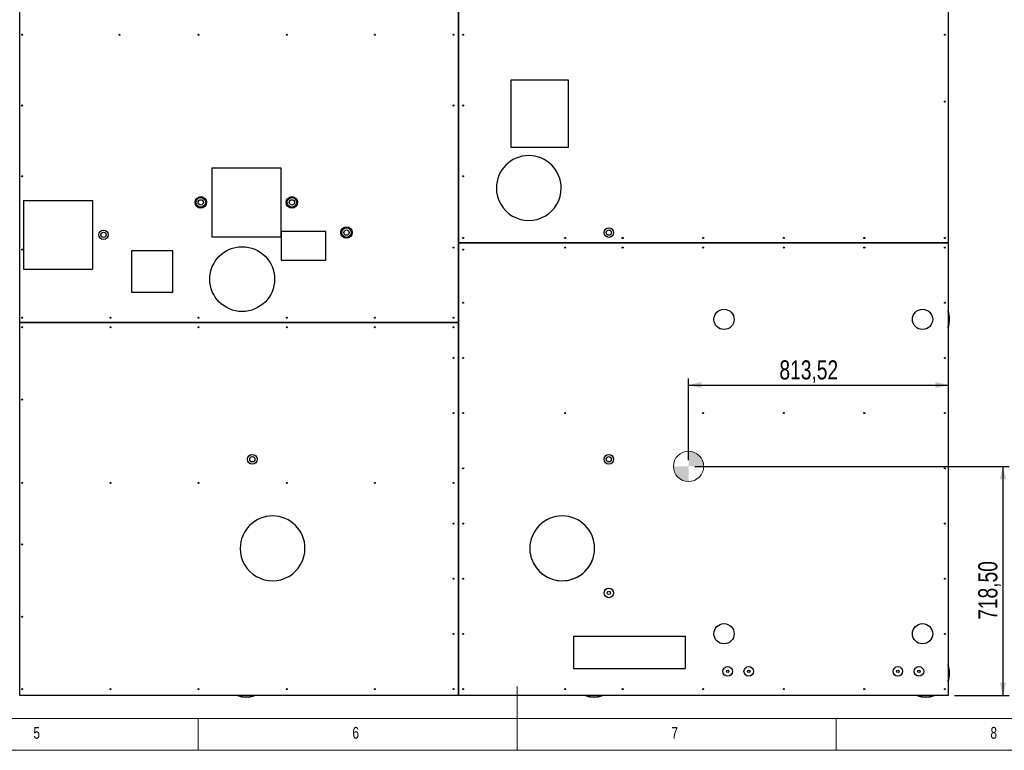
# Model space of a CAD drawing. Header units: millimetres. Extents: x 5 to 589, y 5 to 415.
# Tile 8 of 106: x 219 to 373, y 5 to 120. Entities that reach past the tile are written whole.
import ezdxf

# ---------------------------------------------------------------- set-up
doc = ezdxf.new("R2010")
doc.units = ezdxf.units.MM
for name, color, linetype in [('COTES', 1, 'Continuous'), ('NOTES', 6, 'Continuous'), ('TRAIT-FINS', 9, 'Continuous')]:
    doc.layers.add(name, color=color, linetype=linetype)
doc.layers.add('TRAIT-FORT', color=4, linetype='Continuous', lineweight=25)
doc.styles.add('SLDTEXTSTYLE0', font='TXT', dxfattribs={"width": 0.75})
doc.dimstyles.new('SLDDIMSTYLE0', dxfattribs={"dimtxt": 3, "dimasz": 2, "dimexe": 0, "dimexo": 0.0625, "dimgap": 0.75, "dimtad": 1, "dimlfac": 20, "dimrnd": 1e-09, "dimzin": 12, "dimdsep": 46, "dimtxsty": 'SLDTEXTSTYLE0', "dimsah": 1, "dimcen": 0.09, "dimadec": 0, "dimazin": 3, "dimtfac": 1, "dimtofl": 0, "dimtmove": 0, "dimatfit": 3, "dimfxl": 1, "dimfrac": 2, "dimtolj": 1, "dimtzin": 12, "dimarcsym": 0})

# ---------------------------------------------------------------- blocks, each defined once
blk = doc.blocks.new('_D')
at = {"layer": 'COTES', "color": 1, "transparency": 16777216}
for p, q in [((324.84, 49.52), (374.12, 49.52)), ((373.12, 49.52), (373.12, 13.6)), ((365.52, 13.6), (374.12, 13.6))]:
    blk.add_line(p, q, dxfattribs=at)
for points in [[(373.12, 49.52), (372.62, 47.52), (373.62, 47.52)], [(373.12, 13.6), (373.62, 15.6), (372.62, 15.6)]]:
    blk.add_solid(points, dxfattribs=at)
at = {"layer": 'COTES', "color": 1, "transparency": 16777216, "insert": (369.25, 25.47), "char_height": 3, "attachment_point": 1, "rotation": 90, "style": 'SLDTEXTSTYLE0'}
blk.add_mtext('718,50', dxfattribs=at)
blk = doc.blocks.new('_D_1')
at = {"layer": 'COTES', "color": 1, "transparency": 16777216}
for p, q in [((323.84, 50.52), (323.84, 63.29)), ((323.84, 62.29), (364.52, 62.29))]:
    blk.add_line(p, q, dxfattribs=at)
for points in [[(323.84, 62.29), (325.84, 61.79), (325.84, 62.79)], [(364.52, 62.29), (362.52, 62.79), (362.52, 61.79)]]:
    blk.add_solid(points, dxfattribs=at)
at = {"layer": 'COTES', "color": 1, "transparency": 16777216, "insert": (338.09, 66.16), "char_height": 3, "attachment_point": 1, "style": 'SLDTEXTSTYLE0'}
blk.add_mtext('813,52', dxfattribs=at)
blk = doc.blocks.new('SW_DOWELSYMBOL_0')
at = {"layer": 'TRAIT-FINS'}
h = blk.add_hatch(color=9, dxfattribs=at)
edge = h.paths.add_edge_path(flags=0)
edge.add_arc((0, 0), 2.37, 0, 90)
edge.add_line((0, 2.37), (0, 0))
edge.add_line((0, 0), (2.37, 0))
h = blk.add_hatch(color=9, dxfattribs=at)
edge = h.paths.add_edge_path(flags=0)
edge.add_arc((0, 0), 2.37, 180, 270)
edge.add_line((0, -2.37), (0, 0))
edge.add_line((0, 0), (-2.37, 0))
at = {"color": 0, "linetype": 'Continuous', "lineweight": 18}
blk.add_circle((0, 0), 2.37, dxfattribs=at)

msp = doc.modelspace()

# ---------------------------------------------------------------- linework, layer by layer
at = {"color": 7, "linetype": 'Continuous', "lineweight": 18}
for p, q in [((297, 5), (297, 15)), ((10, 10), (584, 10)), ((247, 5), (247, 10)), ((347, 5), (347, 10)), ((5, 5), (589, 5))]:
    msp.add_line(p, q, dxfattribs=at)
msp.add_circle((323.84422, 49.52418), 2.37061, dxfattribs=at)
at = {"layer": 'TRAIT-FORT', "color": 4, "linetype": 'Continuous', "lineweight": 25}
for p, q in [((219.02077, 72.09899), (219.02077, 160.09899)), ((287.76977, 159.59899), (287.76977, 72.09899)), ((287.77027, 84.59899), (287.77027, 160.09899)), ((364.52027, 160.09899), (364.52027, 84.59899)), ((305.02027, 110.09899), (296.02027, 110.09899)), ((296.02027, 110.09899), (296.02027, 99.59899)), ((305.02027, 99.59899), (305.02027, 110.09899)), ((296.02027, 99.59899), (305.02027, 99.59899)), ((249.14984, 96.33255), (249.14984, 85.53793)), ((249.14984, 96.33255), (259.94453, 96.33255)), ((259.94453, 96.33255), (259.94453, 85.53793)), ((219.62333, 91.2527), (230.418, 91.2527)), ((219.62333, 91.2527), (219.62333, 80.45805)), ((230.418, 91.2527), (230.418, 80.45805)), ((249.14984, 85.53793), (259.94453, 85.53793)), ((267.02027, 86.34899), (260.02027, 86.34899)), ((260.02027, 86.34899), (260.02027, 81.84899)), ((267.02027, 81.84899), (267.02027, 86.34899)), ((243.02027, 83.34899), (236.52027, 83.34899)), ((236.52027, 83.34899), (236.52027, 76.84899)), ((243.02027, 76.84899), (243.02027, 83.34899)), ((364.52027, 84.59899), (287.77027, 84.59899)), ((287.77027, 84.59849), (364.52027, 84.59849)), ((287.77027, 13.59899), (287.77027, 84.59849)), ((309.02027, 84.59899), (309.02027, 84.59849)), ((309.02127, 84.59849), (309.02127, 84.59899)), ((364.52027, 84.59899), (364.52027, 84.59849)), ((364.52027, 84.59849), (364.52027, 13.59899)), ((260.02027, 81.84899), (267.02027, 81.84899)), ((219.62333, 80.45805), (230.418, 80.45805)), ((236.52027, 76.84899), (243.02027, 76.84899)), ((287.76977, 72.09899), (219.02077, 72.09899)), ((219.02077, 72.09849), (287.76977, 72.09849)), ((219.02077, 13.59899), (219.02077, 72.09849)), ((253.52027, 72.09899), (253.52027, 72.09849)), ((253.52127, 72.09849), (253.52127, 72.09899)), ((287.76977, 72.09849), (287.76977, 13.59899)), ((305.83128, 22.90057), (305.83128, 17.84901)), ((305.83128, 22.90057), (323.2969, 22.90057)), ((323.2969, 22.90057), (323.2969, 17.84901)), ((305.83128, 17.84901), (323.2969, 17.84901)), ((219.02077, 13.59899), (219.02027, 13.59899)), ((287.76977, 13.59899), (219.02077, 13.59899)), ((287.77027, 13.59899), (287.76977, 13.59899)), ((364.52027, 13.59899), (287.77027, 13.59899))]:
    msp.add_line(p, q, dxfattribs=at)
for centre, radius in [((219.42027, 117.22076), 0.08), ((234.66405, 117.22076), 0.08), ((247.06027, 117.22076), 0.08), ((260.88027, 117.22076), 0.08), ((274.70027, 117.22076), 0.08), ((287.02027, 117.22076), 0.08), ((288.52027, 117.22076), 0.08), ((364.02027, 117.22076), 0.08), ((364.02027, 106.7512), 0.08), ((219.42027, 106.12782), 0.08), ((287.02027, 106.12782), 0.08), ((288.52027, 106.12782), 0.08), ((219.42027, 95.03488), 0.08), ((288.52027, 95.03488), 0.08), ((247.3994, 90.93097), 0.9), ((247.3994, 90.93097), 0.75), ((247.3994, 90.93097), 0.41669), ((261.68641, 90.93097), 0.9), ((261.68641, 90.93097), 0.75), ((261.68641, 90.93097), 0.41669), ((232.15933, 85.84987), 0.75), ((270.23781, 86.20039), 0.9), ((270.23781, 86.20039), 0.75), ((270.23781, 86.20039), 0.41669), ((311.35401, 86.20039), 0.75), ((311.35401, 86.20039), 0.41669), ((232.15933, 85.84987), 0.41669), ((288.52027, 85.34899), 0.08), ((304.52027, 85.34899), 0.08), ((313.52027, 85.34899), 0.08), ((326.14527, 85.34899), 0.08), ((338.77027, 85.34899), 0.08), ((351.39527, 85.34899), 0.08), ((364.02027, 85.34899), 0.08), ((219.42027, 83.53488), 0.08), ((253.89346, 78.89813), 5.07981), ((287.02027, 83.84899), 0.08), ((288.52027, 83.53488), 0.08), ((304.52027, 83.84899), 0.08), ((313.52027, 83.84899), 0.08), ((326.14527, 83.84899), 0.08), ((338.77027, 83.84899), 0.08), ((351.39527, 83.84899), 0.08), ((364.02027, 83.84899), 0.08), ((288.52027, 75.19274), 0.08), ((329.40688, 72.58608), 1.5875), ((360.52187, 72.58608), 1.5875), ((364.02027, 75.19274), 0.08), ((219.42027, 72.84899), 0.08), ((233.24027, 72.84899), 0.08), ((247.06027, 72.84899), 0.08), ((260.88027, 72.84899), 0.08), ((274.70027, 72.84899), 0.08), ((287.02027, 72.84899), 0.08), ((219.42027, 71.34899), 0.08), ((233.24027, 71.34899), 0.08), ((247.06027, 71.34899), 0.08), ((260.88027, 71.34899), 0.08), ((274.70027, 71.34899), 0.08), ((287.02027, 71.34899), 0.08), ((287.02027, 66.53649), 0.08), ((288.52027, 66.53649), 0.08), ((364.02027, 66.53649), 0.08), ((219.42027, 59.99899), 0.08), ((287.02027, 57.88024), 0.08), ((288.52027, 57.88024), 0.08), ((304.52027, 57.88024), 0.08), ((326.14527, 57.88024), 0.08), ((338.77027, 57.88024), 0.08), ((351.39527, 57.88024), 0.08), ((364.02027, 57.88024), 0.08), ((255.48092, 50.64156), 0.75), ((255.48092, 50.64156), 0.41669), ((311.35401, 50.64156), 0.75), ((311.35401, 50.64156), 0.41669), ((288.52027, 49.22399), 0.08), ((364.02027, 49.22399), 0.08), ((219.42027, 46.94361), 0.08), ((233.24027, 46.94361), 0.08), ((247.06027, 46.94361), 0.08), ((260.88027, 46.94361), 0.08), ((274.70027, 46.94361), 0.08), ((287.02027, 46.94361), 0.08), ((287.02027, 40.56774), 0.08), ((288.52027, 40.56774), 0.08), ((364.02027, 40.56774), 0.08), ((219.42027, 37.29899), 0.08), ((287.02027, 31.91149), 0.08), ((288.52027, 31.91149), 0.08), ((364.02027, 31.91149), 0.08), ((311.35401, 29.68725), 0.75), ((311.35401, 29.68725), 0.26791), ((219.42027, 25.94899), 0.08), ((329.40688, 23.28342), 1.5875), ((360.52187, 23.28342), 1.5875), ((287.02027, 23.25524), 0.08), ((288.52027, 23.25524), 0.08), ((364.02027, 23.25524), 0.08), ((329.98375, 17.37787), 0.75), ((329.98375, 17.37787), 0.19844), ((333.28576, 17.37787), 0.75), ((333.28576, 17.37787), 0.19844), ((356.65375, 17.37787), 0.75), ((356.65375, 17.37787), 0.19844), ((359.95576, 17.37787), 0.75), ((359.95576, 17.37787), 0.19844), ((219.42027, 14.59899), 0.08), ((233.24027, 14.59899), 0.08), ((247.06027, 14.59899), 0.08), ((260.88027, 14.59899), 0.08), ((274.70027, 14.59899), 0.08), ((287.02027, 14.59899), 0.08), ((288.52027, 14.59899), 0.08), ((304.52027, 14.59899), 0.08), ((313.52027, 14.59899), 0.08), ((326.14527, 14.59899), 0.08), ((338.77027, 14.59899), 0.08), ((351.39527, 14.59899), 0.08), ((364.02027, 14.59899), 0.08)]:
    msp.add_circle(centre, radius, dxfattribs=at)
for centre, radius, start, end in [((298.80679, 93.18514), 5.07981, 359.9998512, 179.9998187), ((298.80679, 93.18513), 5.07981, 179.9996855, 359.9999844), ((361.02027, 72.59899), 3.75, 338.9605302, 21.0394698), ((361.02027, 72.59899), 3.7, 341.0753556, 18.9246444), ((258.65594, 36.672), 5.07981, 359.9998343, 179.9998343), ((258.65594, 36.67199), 5.07981, 359.9998512, 179.9998173), ((304.05174, 36.67199), 5.07983, 0.0001827, 179.9998173), ((258.65594, 36.67198), 5.07981, 179.9996855, 359.999983), ((304.05174, 36.67201), 5.07983, 180.000017, 359.999983), ((304.05174, 36.67201), 5.07983, 198.2606793, 341.4364911), ((361.02027, 17.09899), 3.75, 338.9605302, 21.0394698), ((361.02027, 17.09899), 3.7, 341.0753556, 18.9246444), ((254.52027, 17.09899), 3.75, 248.9605302, 291.0394698), ((254.52027, 17.09899), 3.7, 251.0753556, 288.9246444), ((309.02027, 17.09899), 3.75, 248.9605302, 291.0394698), ((309.02027, 17.09899), 3.7, 251.0753556, 288.9246444), ((361.02027, 17.09899), 3.75, 248.9605302, 291.0394698), ((361.02027, 17.09899), 3.7, 251.0753556, 288.9246444)]:
    msp.add_arc(centre, radius, start, end, dxfattribs=at)

# ---------------------------------------------------------------- block references
at = {"color": 7, "linetype": 'Continuous', "lineweight": 18}
msp.add_blockref('SW_DOWELSYMBOL_0', (323.84422, 49.52418), dxfattribs=at)

# ---------------------------------------------------------------- texts
at = {"layer": 'NOTES', "color": 211, "char_height": 1.85208, "attachment_point": 1, "style": 'SLDTEXTSTYLE0'}
for s, insert in [('5', (221.16667, 8.66802)), ('6', (271.16667, 8.66802)), ('7', (321.16667, 8.66802)), ('8', (371.16667, 8.66802))]:
    msp.add_mtext(s, dxfattribs=dict(at, insert=insert))

# ---------------------------------------------------------------- dimensions: what is measured, and where the dimension line sits
at = {"layer": 'COTES', "color": 1}
dim = msp.add_linear_dim(base=(364.52027, 62.29407), p1=(323.84422, 49.52418), p2=(364.52027, 84.59849), dimstyle='SLDDIMSTYLE0', dxfattribs=at)
dim.commit()
dim.dimension.update_dxf_attribs({"geometry": '_D_1', "text_midpoint": (344.18224, 62.29407), "dimtype": 160})
dim = msp.add_linear_dim(base=(373.11751, 13.59899), p1=(323.84422, 49.52418), p2=(364.52027, 13.59899), angle=90, dimstyle='SLDDIMSTYLE0', dxfattribs=at)
dim.commit()
dim.dimension.update_dxf_attribs({"geometry": '_D', "text_midpoint": (373.11751, 31.56158), "dimtype": 160})

doc.saveas('drawing.dxf')
